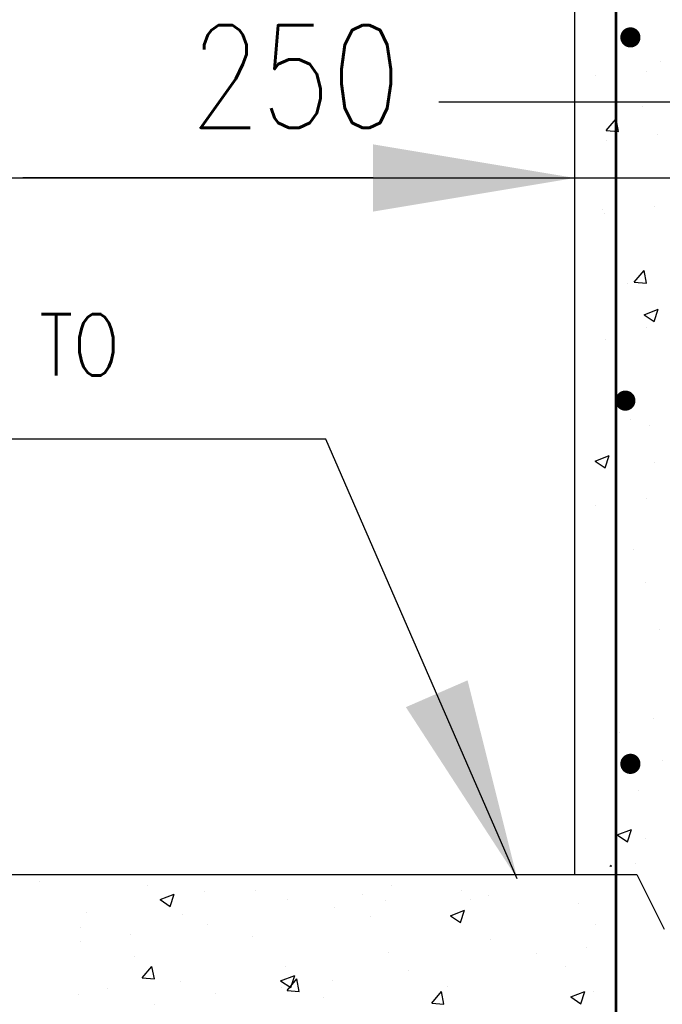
# Model space of a CAD drawing. Extents: x 0 to 7.6, y 0 to 9.85.
# Tile 20 of 38: x 1.6 to 2.23, y 4.78 to 5.74. Entities that reach past the tile are written whole.
import ezdxf

# ---------------------------------------------------------------- set-up
doc = ezdxf.new("R2010")
doc.units = 0
doc.header["$MEASUREMENT"] = 0
doc.layers.get('0').update_dxf_attribs({"color": 2, "linetype": 'CONTINUOUS'})
doc.layers.add('E-DETL', color=2, linetype='CONTINUOUS')
doc.layers.add('E-DETL-TEXT', color=3, linetype='CONTINUOUS')
doc.styles.add('ROMANS', font='ROMANS.SHX', dxfattribs={"width": 0.8})

# ---------------------------------------------------------------- blocks, each defined once
blk = doc.blocks.new('*X21')
at = {"color": 0}
for p, q in [((41.196, 109.582), (41.196, 109.582)), ((43.865, 109.469), (43.865, 109.469)), ((45.276, 109.312), (45.276, 109.312)), ((46.534, 109.356), (46.534, 109.356)), ((49.907, 109.479), (49.907, 109.479)), ((51.656, 109.337), (51.656, 109.337)), ((44.183, 109.122), (44.533, 109.256)), ((44.183, 109.122), (44.432, 108.954)), ((44.432, 108.954), (44.533, 109.256)), ((47.34, 109.127), (47.34, 109.127)), ((49.203, 109.244), (49.203, 109.244)), ((49.762, 109.088), (49.762, 109.088)), ((51.872, 109.131), (51.872, 109.131)), ((52.306, 109.215), (52.306, 109.215)), ((42.36, 108.811), (42.36, 108.811)), ((48.511, 108.923), (48.511, 108.923)), ((51.369, 108.722), (51.719, 108.856)), ((51.617, 108.554), (51.719, 108.856)), ((54.541, 109.018), (54.541, 109.018)), ((44.743, 108.752), (44.743, 108.752)), ((49.39, 108.714), (49.39, 108.714)), ((51.369, 108.722), (51.617, 108.554)), ((42.218, 108.432), (42.218, 108.432)), ((45.353, 108.508), (45.353, 108.508)), ((54.969, 108.51), (54.969, 108.51)), ((42.208, 108.093), (42.208, 108.093)), ((43.459, 108.258), (43.459, 108.258)), ((46.474, 108.214), (46.474, 108.214)), ((52.372, 108.135), (52.372, 108.135)), ((54.75, 107.946), (54.75, 107.946)), ((43.558, 107.713), (43.558, 107.713)), ((49.847, 107.815), (49.847, 107.815)), ((53.498, 107.781), (53.498, 107.781)), ((43.741, 107.181), (43.982, 107.468)), ((44.04, 107.155), (43.982, 107.468)), ((47.279, 107.463), (47.279, 107.463)), ((50.341, 107.365), (50.341, 107.365)), ((54.215, 107.465), (54.215, 107.465)), ((43.741, 107.181), (44.04, 107.155)), ((47.167, 107.109), (47.518, 107.243)), ((47.167, 107.109), (47.416, 106.941)), ((47.327, 106.867), (47.568, 107.155)), ((47.416, 106.941), (47.518, 107.243)), ((47.626, 106.841), (47.568, 107.155)), ((48.447, 107.116), (48.447, 107.116)), ((42.891, 106.914), (42.891, 106.914)), ((44.683, 107.088), (44.683, 107.088)), ((47.195, 106.951), (47.195, 106.951)), ((47.327, 106.867), (47.626, 106.841)), ((51.299, 106.965), (51.299, 106.965)), ((42.157, 106.768), (42.157, 106.768)), ((45.56, 106.801), (45.56, 106.801)), ((48.229, 106.689), (48.229, 106.689)), ((50.913, 106.554), (51.154, 106.841)), ((51.212, 106.527), (51.154, 106.841)), ((54.353, 106.709), (54.703, 106.843)), ((54.353, 106.709), (54.602, 106.541)), ((54.602, 106.541), (54.703, 106.843)), ((54.908, 106.845), (54.908, 106.845)), ((44.038, 106.535), (44.038, 106.535)), ((50.899, 106.576), (50.899, 106.576)), ((50.913, 106.554), (51.212, 106.527))]:
    blk.add_line(p, q, dxfattribs=at)
blk = doc.blocks.new('*X20')
at = {"color": 0}
for p, q in [((16.501, 129.894), (16.501, 129.894)), ((16.175, 129.632), (16.175, 129.632)), ((14.897, 129.531), (14.897, 129.531)), ((16.066, 128.766), (16.066, 128.766)), ((15.168, 128.182), (15.409, 128.47)), ((15.467, 128.156), (15.409, 128.47)), ((15.168, 128.182), (15.467, 128.156)), ((16.437, 128.086), (16.437, 128.086)), ((15.185, 127.921), (15.185, 127.921)), ((15.072, 126.225), (15.072, 126.225)), ((16.367, 126.284), (16.367, 126.284)), ((15.122, 126.114), (15.122, 126.114)), ((15.862, 124.421), (16.103, 124.709)), ((16.161, 124.395), (16.103, 124.709)), ((15.7, 124.391), (15.7, 124.391)), ((15.862, 124.421), (16.16, 124.395)), ((16.106, 123.614), (16.456, 123.749)), ((16.354, 123.446), (16.456, 123.749)), ((16.106, 123.614), (16.354, 123.446)), ((16.161, 123.301), (16.161, 123.301)), ((15.152, 122.998), (15.152, 122.998)), ((15.772, 121.015), (15.772, 121.015)), ((16.227, 120.863), (16.227, 120.863)), ((14.889, 119.988), (15.239, 120.123)), ((15.138, 119.821), (15.239, 120.123)), ((14.889, 119.988), (15.138, 119.821)), ((16.352, 119.953), (16.352, 119.953)), ((14.912, 118.891), (14.912, 118.891)), ((16.163, 119.056), (16.163, 119.056)), ((15.853, 117.789), (15.853, 117.789)), ((16.146, 116.969), (16.146, 116.969)), ((16.473, 115.806), (16.473, 115.806)), ((15.426, 115.361), (15.426, 115.361)), ((16.338, 113.621), (16.338, 113.621)), ((15.499, 113.251), (15.499, 113.251)), ((16.554, 112.58), (16.554, 112.58)), ((15.953, 111.833), (15.953, 111.833)), ((15.44, 110.724), (15.79, 110.858)), ((15.689, 110.556), (15.791, 110.858)), ((15.44, 110.724), (15.689, 110.556)), ((16.131, 110.638), (16.131, 110.638)), ((15.259, 109.94), (15.291, 109.978)), ((15.299, 109.94), (15.291, 109.978)), ((15.89, 110.025), (15.89, 110.025))]:
    blk.add_line(p, q, dxfattribs=at)

msp = doc.modelspace()

# ---------------------------------------------------------------- linework, layer by layer
at = {"layer": 'E-DETL'}
for p, q in [((2.14387, 4.90411), (2.14387, 6.1541)), ((0.75575, 4.90411), (2.20425, 4.90411)), ((2.20425, 4.90411), (2.23091, 4.8508))]:
    msp.add_line(p, q, dxfattribs=at)
at = {"layer": 'E-DETL', "const_width": 0.00246}
msp.add_lwpolyline([(2.18387, 4.75743), (2.18387, 6.08272)], dxfattribs=at)
at = {"layer": 'E-DETL', "const_width": 0.00984}
for points in [[(2.193, 5.72066, 1), (2.20284, 5.72066, 1)], [(2.18808, 5.36633, 1), (2.19792, 5.36633, 1)], [(2.193, 5.012, 1), (2.20284, 5.012, 1)]]:
    msp.add_lwpolyline(points, format="xyb", close=True, dxfattribs=at)
at = {"layer": 'E-DETL-TEXT'}
for p, q in [((2.01132, 5.65786), (2.23799, 5.65786)), ((0.81137, 5.58354), (2.14387, 5.58354)), ((1.94702, 5.58354), (1.60552, 5.58354)), ((2.14387, 5.58354), (2.38387, 5.58354)), ((1.90102, 5.32889), (1.48073, 5.32889)), ((2.08767, 4.89989), (1.90102, 5.32889))]:
    msp.add_line(p, q, dxfattribs=at)
for points in [[(1.94702, 5.61635), (1.94702, 5.55073), (2.14387, 5.58354)], [(2.03922, 5.09349), (1.97905, 5.06731), (2.08767, 4.89989)]]:
    msp.add_solid(points, dxfattribs=at)

# ---------------------------------------------------------------- block references
at = {"layer": 'E-DETL', "xscale": 0.03937, "yscale": 0.03937, "zscale": 0.03937}
for name, p in [('*X20', (1.57726, 0.58345)), ('*X21', (0, 0.58345))]:
    msp.add_blockref(name, p, dxfattribs=at)

# ---------------------------------------------------------------- texts
at = {"layer": 'E-DETL-TEXT', "style": 'ROMANS', "width": 0.8}
for s, height, p in [('250', 0.1, (1.76885, 5.63258)), ('SLOPE FL. TO', 0.0599999, (1.25969, 5.39069))]:
    msp.add_text(s, height=height, dxfattribs=at).set_placement(p)

doc.saveas('drawing.dxf')
